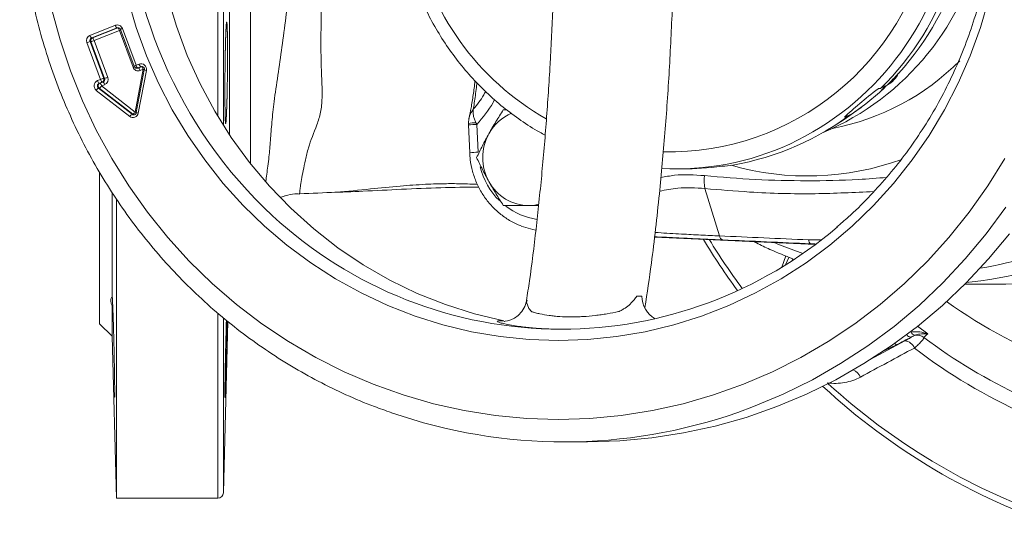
# Model space of a CAD drawing. Header units: millimetres. Extents: x -2 to 362, y 64 to 306.
# Tile 1 of 15: x -2 to 173, y 70 to 160. Entities that reach past the tile are written whole.
import ezdxf

# ---------------------------------------------------------------- set-up
doc = ezdxf.new("R2010")
doc.units = ezdxf.units.MM

msp = doc.modelspace()

# ---------------------------------------------------------------- linework, layer by layer
at = {"color": 8, "linetype": 'Continuous', "lineweight": 15}
for p, q in [((39.26, 169.77), (39.26, 134.39)), ((33.47, 142.79), (33.47, 167.14)), ((34.47, 167.3), (34.47, 141.17)), ((35.56, 139.49), (35.56, 167.78)), ((19.91, 151.59), (20.02, 151.62)), ((138.45, 120.83), (140.57, 120.83)), ((138.84, 120.13), (139.69, 120.04)), ((133.69, 116), (134.39, 117.96)), ((135.66, 117.43), (135.54, 117.15)), ((33.47, 74.93), (33.47, 107.69)), ((34.47, 106.87), (34.47, 75.91)), ((157.82, 105.49), (159.63, 104.13)), ((149.4, 99.59), (155.55, 102.87)), ((154.04, 102.2), (151.94, 101.19))]:
    msp.add_line(p, q, dxfattribs=at)
at = {"color": 7, "linetype": 'Continuous', "lineweight": 15}
for p, q in [((10.76, 157.16), (15.27, 158.95)), ((15.57, 158.49), (11.07, 156.7)), ((11.19, 156.7), (15.7, 158.49)), ((16.01, 158.02), (11.5, 156.23)), ((15.7, 158.49), (15.57, 158.49)), ((15.75, 158.52), (15.74, 158.52)), ((18.43, 151.49), (16.01, 158.02)), ((16.18, 158.21), (18.6, 151.67)), ((16.52, 158.38), (18.94, 151.84)), ((12.63, 149.34), (10.21, 155.87)), ((10.79, 156.05), (13.21, 149.52)), ((10.92, 156.05), (10.79, 156.05)), ((13.34, 149.52), (10.92, 156.05)), ((11.19, 156.7), (11.07, 156.7)), ((11.5, 156.23), (13.92, 149.69)), ((18.79, 143.54), (20.22, 151.13)), ((18.94, 151.84), (19.48, 152.06)), ((20.41, 151.03), (18.99, 143.44)), ((19.07, 151.34), (19.2, 151.34)), ((19.78, 151.59), (19.24, 151.38)), ((19.37, 151.38), (19.24, 151.38)), ((20.78, 150.93), (19.35, 143.34)), ((19.37, 151.38), (19.91, 151.59)), ((20.22, 151.13), (19.68, 150.91)), ((19.91, 151.59), (19.78, 151.59)), ((12.09, 149.12), (12.63, 149.34)), ((12.93, 148.87), (12.39, 148.66)), ((12.52, 148.66), (13.06, 148.87)), ((13.06, 148.87), (12.93, 148.87)), ((13.34, 149.52), (13.21, 149.52)), ((17.82, 142.74), (11.86, 147.39)), ((12.28, 147.79), (18.24, 143.14)), ((12.41, 147.79), (12.28, 147.79)), ((12.52, 148.66), (12.39, 148.66)), ((18.37, 143.14), (12.41, 147.79)), ((13.36, 148.4), (12.83, 148.19)), ((12.83, 148.19), (18.79, 143.54)), ((151.02, 147.03), (148.59, 144.97)), ((150.81, 147.7), (151.24, 147.7)), ((151.24, 147.7), (152.07, 148.22)), ((84.2, 143.94), (84.82, 143.94)), ((18.37, 143.14), (18.24, 143.14)), ((18.53, 143.04), (18.55, 143.04)), ((142.97, 141.09), (144.57, 142.11)), ((144.83, 142.64), (146.09, 143.16)), ((145.26, 142.64), (144.83, 142.64)), ((146.09, 143.16), (145.26, 142.64)), ((78.02, 141.26), (78.23, 136.32)), ((78.03, 141.45), (78.03, 141.26)), ((79.5, 141.34), (79.71, 136.4)), ((114.94, 133.43), (116.27, 133.43)), ((123.11, 133.9), (123.54, 133.9)), ((12.45, 105.93), (12.45, 132.77)), ((122.61, 121.52), (120.01, 129.95)), ((14.69, 110.66), (14.69, 129.22)), ((15.45, 74.93), (15.45, 128.07)), ((48.01, 129.04), (47.97, 128.95)), ((90.45, 126.94), (88.75, 126.94)), ((111.04, 121.28), (139.66, 120.02)), ((128.77, 120.5), (129.19, 120.28)), ((139.58, 120.13), (138.84, 120.13)), ((134.96, 117.72), (134.36, 116.4)), ((166.19, 112.93), (171.21, 112.93)), ((14.69, 103.69), (14.69, 109.13)), ((12.45, 105.93), (14.69, 103.69)), ((34.47, 75.91), (35.27, 106.34)), ((14.69, 103.69), (15.45, 74.93)), ((95.02, 84.93), (99.16, 84.93)), ((15.45, 74.93), (33.47, 74.93))]:
    msp.add_line(p, q, dxfattribs=at)
at = {"color": 8, "linetype": 'Continuous', "lineweight": 15, "flags": 128}
for points in [[(52.07, 174.93), (51.97, 168.51), (51.86, 160.61), (51.79, 155.18), (51.9, 149.97), (51.9, 149.97), (51.9, 149.97)], [(15.74, 158.52), (15.67, 158.51), (15.57, 158.49)], [(19.24, 151.38), (19.15, 151.35), (19.07, 151.34)], [(19.2, 151.34), (19.28, 151.35), (19.37, 151.38)], [(173.5, 126.64), (170.02, 121.92), (166.29, 117.44), (162.3, 113.18), (158.07, 109.18), (153.63, 105.45), (148.98, 101.99), (144.14, 98.83), (139.12, 95.97), (133.95, 93.42), (128.65, 91.19), (125.85, 90.17)], [(137.4, 118.4), (133.26, 119.95), (132.35, 120.34)], [(88.42, 110.12), (88.34, 109.73), (88.71, 108.61), (89.23, 108.07), (89.23, 108.07), (89.23, 108.07)]]:
    msp.add_lwpolyline(points, dxfattribs=at)
at = {"color": 7, "linetype": 'Continuous', "lineweight": 15, "flags": 128}
for points in [[(84.32, 106.42), (79.07, 107.68), (73.93, 109.32), (68.91, 111.32), (64.03, 113.68), (59.32, 116.38), (54.81, 119.42), (50.51, 122.77), (46.45, 126.43), (42.65, 130.37), (39.11, 134.57), (35.87, 139.02), (32.94, 143.69), (30.33, 148.57), (28.05, 153.61), (26.12, 158.82), (24.54, 164.14), (23.32, 169.57)], [(93.98, 102.93), (88.8, 103.11), (83.64, 103.64), (78.53, 104.51), (73.48, 105.73), (68.52, 107.29), (63.67, 109.18), (58.95, 111.39), (54.38, 113.92), (49.98, 116.75), (45.76, 119.88), (41.76, 123.28), (37.97, 126.95), (34.43, 130.87), (31.14, 135.02), (28.12, 139.38), (25.39, 143.93), (22.94, 148.67), (20.8, 153.55), (18.98, 158.58), (17.47, 163.71)], [(170.49, 163.71), (168.98, 158.58), (167.16, 153.55), (165.02, 148.67), (162.57, 143.93), (159.84, 139.38), (156.82, 135.02), (153.53, 130.87), (149.99, 126.95), (146.2, 123.28), (142.2, 119.88), (137.99, 116.75), (133.58, 113.92), (129.01, 111.39), (124.29, 109.18), (119.44, 107.29), (114.48, 105.73), (109.43, 104.51), (104.32, 103.64), (99.16, 103.11), (93.98, 102.93)], [(173.34, 135.27), (170.29, 130.4), (166.98, 125.73), (163.39, 121.27), (159.55, 117.05), (155.47, 113.08), (151.17, 109.36), (146.66, 105.93), (141.95, 102.78), (137.07, 99.93), (132.04, 97.39), (126.86, 95.17), (121.57, 93.28), (116.17, 91.72), (110.7, 90.51), (105.16, 89.63), (99.58, 89.11), (93.98, 88.93), (88.38, 89.11), (82.8, 89.63), (77.27, 90.51), (71.79, 91.72), (66.39, 93.28), (61.1, 95.17), (55.92, 97.39), (50.89, 99.93), (46.01, 102.78), (41.3, 105.93), (36.79, 109.36), (32.49, 113.08), (28.41, 117.05), (24.57, 121.27), (20.99, 125.73), (17.67, 130.4), (14.62, 135.27), (11.87, 140.32), (9.42, 145.53), (7.28, 150.89), (5.45, 156.37), (3.95, 161.96)], [(19.96, 151.63), (19.91, 151.62), (19.78, 151.59)], [(148.59, 144.97), (145.8, 142.92), (144.57, 142.11)], [(88.75, 126.94), (89.82, 127.01), (90.52, 127.14)], [(89.97, 122.56), (89.45, 122.67), (87.39, 123.29)], [(174.16, 121.92), (170.43, 117.44), (166.44, 113.18), (162.21, 109.18), (157.77, 105.45), (153.12, 101.99), (148.28, 98.83), (143.26, 95.97), (138.1, 93.42), (132.79, 91.19), (127.37, 89.29), (121.85, 87.73), (116.24, 86.51), (110.58, 85.64), (104.88, 85.11), (99.16, 84.93)], [(169.04, 113.55), (167.51, 113.36), (166.51, 113.25)], [(88.36, 110.13), (88.04, 108.98), (87.5, 108.07), (86.86, 107.38), (86.17, 106.89), (85.51, 106.59), (84.96, 106.43), (84.56, 106.36), (84.42, 106.35), (84.36, 106.34), (84.35, 106.34), (84.35, 106.34), (84.35, 106.34), (84.35, 106.34), (84.35, 106.34)]]:
    msp.add_lwpolyline(points, dxfattribs=at)
at = {"color": 8, "linetype": 'Continuous', "lineweight": 15}
for centre, radius, start, end in [((98.9, 184.93), 81.74, 132.0023, 227.0382), ((115.84, 184.37), 48.44, 191.2813, 240.2448), ((113.6, 183.68), 47.23, 268.8157, 349.2846), ((113.46, 184.17), 51.12, 295.0424, 349.5673), ((14.74, 161.24), 3.46, 291.417, 295.1906), ((16.83, 157.35), 1.08, 106.9221, 127.3173), ((17.19, 154.65), 3.39, 291.3954, 295.4116), ((19.26, 150.81), 1.08, 106.9221, 127.3173), ((18.94, 144.71), 6.54, 76.9167, 78.7406), ((20.93, 152.29), 1.36, 247.8232, 263.5583), ((17.53, 137.2), 6.46, 76.8338, 78.7485), ((18.53, 143.51), 0.472, 231.876, 269.9175), ((18.66, 143.51), 0.472, 231.876, 269.9175), ((19.5, 144.7), 1.37, 247.8429, 263.5454), ((79.22, 137.87), 3.78, 88.2111, 108.5552), ((80.12, 116.95), 24.4, 91.4382, 94.9208), ((80.32, 111.99), 24.42, 91.4391, 94.9194), ((138.21, 181.5), 49.32, 254.0805, 289.9149), ((92.37, 136.82), 12.65, 193.6627, 225.5164), ((91.89, 136.29), 11.94, 232.5024, 261.7969), ((222.89, 183.45), 119.74, 211.5233, 216.5206), ((158.28, 180.86), 65.94, 279.2986, 295.8052), ((159.81, 180.86), 67.94, 277.8115, 299.9887), ((129.49, 120.83), 0.625, 213.6172, 242.1417), ((213.57, 179.93), 86.42, 234.1636, 266.0661), ((156.65, 104.43), 0.884, 209.5239, 271.5946), ((154.24, 102.72), 0.549, 209.6537, 249.5845), ((145.31, 95.33), 2.61, 25.5102, 65.544), ((219.3, 179.81), 114.6, 227.5349, 250.5908)]:
    msp.add_arc(centre, radius, start, end, dxfattribs=at)
at = {"color": 7, "linetype": 'Continuous', "lineweight": 15}
for centre, radius, start, end in [((122.23, 184.21), 48.13, 292.9673, 348.8826), ((116.86, 184.53), 50.75, 317.7613, 344.0048), ((114.8, 184.41), 51.73, 314.7881, 341.485), ((15.62, 158.06), 0.957, 19.3648, 111.142), ((16.05, 159.13), 0.798, 192.5366, 233.3513), ((15.23, 157.85), 0.798, 12.5366, 53.3513), ((11.15, 156.23), 1.01, 112.6247, 200.8342), ((11.29, 153.4), 2.69, 100.6876, 113.6318), ((11.26, 156.23), 0.505, 112.6247, 200.8342), ((11.54, 157.34), 0.798, 192.5366, 233.3513), ((11.39, 156.23), 0.505, 112.6247, 200.8342), ((10.42, 158.7), 2.69, 280.6876, 293.6318), ((10.72, 156.06), 0.798, 12.5366, 53.3513), ((134.7, 182.94), 43.05, 280.7318, 315.2912), ((19.33, 151.8), 0.957, 199.3648, 291.142), ((19.07, 151.84), 0.5, 200.344, 270), ((19.72, 152.02), 0.798, 192.5366, 233.3513), ((18.9, 150.74), 0.798, 12.5366, 53.3513), ((19.82, 151.14), 0.978, 347.7539, 110.279), ((20.26, 152.23), 0.798, 192.5366, 233.3513), ((19.44, 150.95), 0.798, 12.5366, 53.3513), ((12.48, 148.19), 1.01, 112.7774, 231.7663), ((12.87, 149.29), 0.798, 192.5366, 233.3513), ((13.71, 146.87), 2.69, 100.6876, 113.6318), ((13.41, 149.51), 0.798, 192.5366, 233.3513), ((12.74, 149.34), 0.505, 292.6247, 20.8342), ((12.87, 149.34), 0.505, 292.6247, 20.8342), ((12.59, 148.23), 0.798, 12.5366, 53.3513), ((12.84, 152.16), 2.69, 280.6876, 293.6318), ((12.98, 149.34), 1.01, 292.6247, 20.8342), ((117.85, 183.74), 49.48, 314.3172, 317.6687), ((150.05, 152.65), 4.92, 298.883, 333.1029), ((12.76, 146.85), 1.05, 117.6047, 149.5035), ((12.59, 148.19), 0.507, 112.7774, 231.7663), ((12.72, 148.19), 0.507, 112.7774, 231.7663), ((11.92, 148.72), 1.05, 297.6047, 329.5035), ((12.05, 148.02), 0.798, 12.5366, 53.3513), ((118.03, 183.56), 49.23, 312.0801, 314.3163), ((17.88, 144.07), 1.05, 297.6047, 329.5035), ((18.4, 143.5), 0.959, 232.5326, 350.8137), ((18.73, 142.2), 1.05, 117.6047, 149.5035), ((88.89, 135.68), 8.29, 112.8459, 151.1019), ((116.72, 182.19), 48.77, 278.0312, 305.8059), ((89.29, 135.44), 8.75, 150.9571, 209.0429), ((114.93, 181.71), 48.27, 266.9275, 294.6976), ((127.95, 131.32), 8.05, 173.4661, 189.8315), ((88.8, 135.1), 8.17, 208.6553, 269.6098), ((94.67, 180.7), 75.76, 227.1948, 269.8671), ((94.3, 180.73), 75.8, 270.1528, 310.5365), ((223.46, 183.47), 121.12, 211.1082, 216.2796), ((123.5, 121.66), 0.897, 188.5819, 249.0719), ((139.29, 120.84), 0.837, 180.4344, 237.3083), ((171.21, 180.15), 67.22, 270.0011, 277.7722), ((113.33, 110.8), 4.51, 179.5488, 241.8376), ((157.46, 104.74), 0.863, 201.5752, 263.4736), ((157.68, 101.89), 2.02, 51.4392, 98.9587), ((216.86, 180.57), 96.43, 233.0858, 245.1792), ((155.42, 100.93), 1.94, 20.3552, 86.297), ((217.69, 180.44), 99.34, 232.5233, 245.7418), ((219.74, 179.7), 115.8, 227.1551, 251.7151), ((95.02, 178.44), 93.51, 250.8551, 289.2533), ((33.47, 75.93), 1, 270, 358.5)]:
    msp.add_arc(centre, radius, start, end, dxfattribs=at)
for major_axis, ratio, start_param, end_param in [((102.67, 50), 0.120361, 2.621294, 2.776791), ((133.48, 49.43), 0.108237, 3.425935, 3.560219)]:
    msp.add_ellipse((242.88, 184.93), major_axis=major_axis, ratio=ratio, start_param=start_param, end_param=end_param, dxfattribs=at)
for points, knots in [([(66.08, 280.33), (65.85, 280.27), (63.88, 279.68), (60.25, 278.29), (55.23, 276.15), (50.33, 273.68), (45.58, 270.95), (40.99, 267.94), (36.56, 264.67), (32.32, 261.15), (28.27, 257.39), (24.44, 253.4), (20.83, 249.19), (17.46, 244.78), (14.33, 240.18), (11.45, 235.4), (8.84, 230.47), (6.5, 225.39), (4.44, 220.18), (2.67, 214.86), (1.19, 209.45), (0, 203.96), (-0.88, 198.41), (-1.46, 192.81), (-1.74, 187.2), (-1.71, 181.57), (-1.37, 175.95), (-0.73, 170.37), (0.21, 164.82), (1.45, 159.35), (2.99, 153.95), (4.82, 148.65), (6.94, 143.47), (9.33, 138.41), (12, 133.51), (14.93, 128.76), (18.11, 124.2), (21.53, 119.82), (25.19, 115.66), (29.06, 111.71), (33.15, 107.99), (37.43, 104.52), (41.89, 101.3), (46.52, 98.35), (51.31, 95.66), (56.23, 93.28), (60.56, 91.43), (63.28, 90.5), (64.28, 90.16)], [0, 0, 0, 0, 0.002932, 0.025272, 0.047614, 0.069958, 0.092303, 0.114651, 0.137001, 0.159354, 0.181709, 0.204067, 0.226427, 0.248789, 0.271154, 0.293521, 0.315891, 0.338262, 0.360635, 0.38301, 0.405387, 0.427765, 0.450144, 0.472524, 0.494904, 0.517285, 0.539667, 0.562048, 0.58443, 0.606811, 0.629191, 0.65157, 0.673949, 0.696326, 0.718702, 0.741076, 0.763448, 0.785818, 0.808186, 0.830551, 0.852914, 0.875275, 0.897633, 0.919988, 0.942341, 0.964692, 0.98704, 1, 1, 1, 1]), ([(141.6, 248.3), (141.7, 248.23), (143.11, 247.17), (145.66, 244.89), (149.21, 241.47), (152.52, 237.79), (155.61, 233.91), (158.46, 229.84), (161.05, 225.59), (163.38, 221.18), (165.44, 216.62), (167.22, 211.94), (168.72, 207.16), (169.92, 202.29), (170.82, 197.35), (171.42, 192.36), (171.72, 187.34), (171.71, 182.31), (171.4, 177.29), (170.79, 172.3), (169.87, 167.37), (168.66, 162.5), (167.15, 157.72), (165.36, 153.05), (163.29, 148.5), (160.95, 144.1), (158.34, 139.85), (155.48, 135.79), (152.39, 131.92), (149.05, 128.27), (146.08, 125.33), (144.14, 123.7), (143.47, 123.13)], [0, 0, 0, 0, 0.002659, 0.037625, 0.072587, 0.107546, 0.142503, 0.177457, 0.212408, 0.247357, 0.282304, 0.317248, 0.352191, 0.387132, 0.422071, 0.45701, 0.491948, 0.526885, 0.561822, 0.596758, 0.631695, 0.666632, 0.701571, 0.73651, 0.77145, 0.806392, 0.841335, 0.876281, 0.911229, 0.946179, 0.981133, 1, 1, 1, 1]), ([(66.05, 174.93), (66.07, 174.86), (66.28, 173.46), (66.99, 170.78), (68.18, 166.94), (69.7, 163.21), (71.48, 159.61), (73.53, 156.17), (75.84, 152.91), (78.39, 149.84), (81.16, 146.99), (84.14, 144.37), (87.32, 142.02), (89.82, 140.38), (91.31, 139.61), (91.63, 139.45)], [0, 0, 0, 0, 0.004912, 0.093236, 0.181555, 0.269867, 0.35817, 0.446461, 0.534739, 0.623001, 0.711245, 0.799471, 0.887676, 0.975861, 1, 1, 1, 1]), ([(92.98, 161.74), (92.84, 158.5), (92.54, 151.88), (91.88, 142.05), (91.05, 132.25), (90.03, 122.73), (89.13, 115.31), (88.5, 111.21), (88.33, 110.06)], [0, 0, 0, 0, 0.178817, 0.366074, 0.553552, 0.740824, 0.927464, 1, 1, 1, 1]), ([(114.24, 162.16), (114.07, 158.4), (113.73, 150.88), (112.95, 139.8), (111.9, 128.34), (110.73, 117.91), (109.76, 111.39), (109.36, 108.78)], [0, 0, 0, 0, 0.200742, 0.4022, 0.603806, 0.84081, 1, 1, 1, 1]), ([(35.18, 157.28), (35.19, 156.44), (35.2, 155.98), (35.2, 155.25), (35.2, 155), (35.21, 154.48), (35.21, 154.21), (35.21, 153.39), (35.21, 152.83), (35.2, 151.67), (35.19, 151.08), (35.18, 149.9), (35.17, 149.32), (35.16, 148.45), (35.15, 148.16), (35.14, 147.6), (35.13, 147.04), (35.12, 146.51), (35.11, 145.99), (35.1, 145.74), (35.08, 145), (35.07, 144.55), (35.04, 143.92), (35.04, 143.73), (35.02, 143.35), (35.01, 143.17), (34.99, 142.68), (34.97, 142.41), (34.95, 142.07), (34.94, 141.97), (34.93, 141.79), (34.92, 141.72), (34.9, 141.55), (34.89, 141.49), (34.86, 141.49), (34.84, 141.55), (34.83, 141.72), (34.82, 141.79), (34.81, 141.96), (34.8, 142.06), (34.79, 142.4), (34.78, 142.68), (34.76, 143.33), (34.76, 143.71), (34.75, 144.54), (34.74, 144.99), (34.74, 145.73), (34.74, 145.99), (34.74, 146.51), (34.74, 147.04), (34.74, 147.59), (34.74, 148.15), (34.74, 148.44), (34.74, 149.31), (34.75, 149.9), (34.75, 150.78), (34.76, 151.07), (34.76, 151.66), (34.77, 151.96), (34.78, 152.82), (34.79, 153.38), (34.8, 154.2), (34.81, 154.47), (34.82, 154.99), (34.83, 155.24), (34.84, 155.98), (34.86, 156.43), (34.88, 157.27), (34.9, 157.64), (34.92, 158.13), (34.93, 158.29), (34.94, 158.56), (34.95, 158.69), (34.97, 159.03), (34.99, 159.2), (35.02, 159.43), (35.04, 159.49), (35.07, 159.49), (35.08, 159.44), (35.1, 159.26), (35.11, 159.19), (35.12, 159.02), (35.13, 158.92), (35.14, 158.59), (35.15, 158.31), (35.17, 157.65), (35.18, 157.28), (35.19, 156.44)], [-0.03125, -0.03125, 0, 0, 0.03125, 0.03125, 0.046875, 0.046875, 0.0625, 0.0625, 0.09375, 0.09375, 0.125, 0.125, 0.15625, 0.15625, 0.171875, 0.171875, 0.1875, 0.203125, 0.203125, 0.21875, 0.21875, 0.25, 0.25, 0.265625, 0.265625, 0.28125, 0.28125, 0.3125, 0.3125, 0.328125, 0.328125, 0.34375, 0.34375, 0.375, 0.375, 0.40625, 0.40625, 0.421875, 0.421875, 0.4375, 0.4375, 0.46875, 0.46875, 0.5, 0.5, 0.53125, 0.53125, 0.546875, 0.546875, 0.5625, 0.578125, 0.578125, 0.59375, 0.59375, 0.625, 0.625, 0.640625, 0.640625, 0.65625, 0.65625, 0.6875, 0.6875, 0.703125, 0.703125, 0.71875, 0.71875, 0.75, 0.75, 0.78125, 0.78125, 0.796875, 0.796875, 0.8125, 0.8125, 0.84375, 0.84375, 0.875, 0.875, 0.90625, 0.90625, 0.921875, 0.921875, 0.9375, 0.9375, 0.96875, 0.96875, 1, 1, 1.03125, 1.03125]), ([(15.74, 158.52), (15.79, 158.51), (15.9, 158.51), (16.04, 158.42), (16.14, 158.31), (16.17, 158.23), (16.18, 158.21)], [0, 0, 0, 0, 0.284278, 0.589935, 0.875656, 1, 1, 1, 1]), ([(19.96, 151.62), (20.01, 151.62), (20.11, 151.61), (20.25, 151.52), (20.37, 151.38), (20.43, 151.21), (20.42, 151.09), (20.41, 151.03)], [0, 0, 0, 0, 0.179995, 0.394226, 0.594483, 0.805091, 1, 1, 1, 1]), ([(79.17, 149.11), (79.17, 149.09), (79.09, 148.2), (78.86, 146.57), (78.51, 144.35), (78.24, 143.07), (78.12, 142.49)], [0, 0, 0, 0, 0.007805, 0.35021, 0.704886, 1, 1, 1, 1]), ([(152.07, 148.22), (151.98, 148.09), (151.86, 147.93), (151.62, 147.65), (151.52, 147.54), (151.3, 147.31), (151.18, 147.18), (151.02, 147.03)], [0, 0, 0, 0, 0.5, 0.5, 0.75, 0.75, 1, 1, 1, 1]), ([(79.34, 141.65), (79.23, 141.86), (79.14, 142.07), (78.99, 142.49), (78.93, 142.7), (78.86, 143.11), (78.83, 143.3), (78.83, 143.58), (78.83, 143.68), (78.84, 143.85), (78.85, 143.94), (78.87, 144.02)], [0, 0, 0, 0, 0.25, 0.25, 0.5, 0.5, 0.75, 0.75, 0.875, 0.875, 1, 1, 1, 1]), ([(81.64, 139.69), (81.84, 140.05), (82.04, 140.41), (82.46, 141.13), (82.67, 141.48), (83.32, 142.54), (83.76, 143.24), (84.2, 143.94)], [0, 0, 0, 0, 0.25, 0.25, 0.5, 0.5, 1, 1, 1, 1]), ([(148.59, 144.97), (148.33, 144.77), (148.09, 144.59), (147.65, 144.27), (147.44, 144.11), (146.83, 143.68), (146.45, 143.41), (146.09, 143.16)], [0, 0, 0, 0, 0.25, 0.25, 0.5, 0.5, 1, 1, 1, 1]), ([(18.99, 143.44), (18.98, 143.39), (18.95, 143.29), (18.84, 143.15), (18.7, 143.06), (18.6, 143.05), (18.55, 143.04)], [0, 0, 0, 0, 0.20993, 0.469801, 0.741931, 1, 1, 1, 1]), ([(78.13, 142.44), (78.11, 142.39), (78.02, 142.08), (78.03, 141.74), (78.03, 141.46)], [0, 0, 0, 0, 0.170595, 1, 1, 1, 1]), ([(79.34, 141.65), (79.36, 141.61), (79.38, 141.57), (79.41, 141.52), (79.44, 141.46), (79.47, 141.4), (79.5, 141.34)], [0, 0, 0, 0, 0.0001504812, 0.0001504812, 0.0001504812, 0.0003577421, 0.0003577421, 0.0003577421, 0.0003577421]), ([(79.46, 135.44), (79.79, 136.13), (80.13, 136.83), (80.85, 138.25), (81.23, 138.96), (81.64, 139.69)], [0, 0, 0, 0, 0.5, 0.5, 1, 1, 1, 1]), ([(78.23, 136.32), (78.25, 135.91), (78.33, 134.8), (78.69, 132.99), (79.4, 130.96), (80.39, 129.06), (81.65, 127.33), (83.13, 125.81), (84.83, 124.55), (86.26, 123.71), (87.15, 123.41), (87.37, 123.33)], [0, 0, 0, 0, 0.071037, 0.197642, 0.324327, 0.450983, 0.577579, 0.704088, 0.830489, 0.956767, 1, 1, 1, 1]), ([(81.64, 131.19), (81.43, 131.55), (81.24, 131.91), (80.85, 132.63), (80.67, 132.98), (80.13, 134.04), (79.79, 134.74), (79.46, 135.44)], [0, 0, 0, 0, 0.25, 0.25, 0.5, 0.5, 1, 1, 1, 1]), ([(48.01, 129.03), (50.17, 129.1), (54.37, 129.23), (60.3, 129.84), (65.59, 130.38), (70.09, 130.71), (73.81, 130.83), (76.57, 130.81), (78.44, 130.74), (79.3, 130.7), (79.6, 130.69)], [0, 0, 0, 0, 0.208321, 0.40469, 0.57426, 0.716414, 0.831925, 0.921572, 0.972669, 1, 1, 1, 1]), ([(53.33, 129.27), (53.39, 129.27), (55.41, 129.29), (59.69, 129.5), (66.23, 129.81), (73.05, 130.14), (77.6, 130.19), (79.85, 130.21)], [0, 0, 0, 0, 0.006583, 0.216404, 0.473621, 0.739809, 1, 1, 1, 1]), ([(84.2, 126.94), (83.75, 127.63), (83.31, 128.33), (82.46, 129.75), (82.04, 130.46), (81.64, 131.19)], [0, 0, 0, 0, 0.5, 0.5, 1, 1, 1, 1]), ([(44.7, 128.42), (44.84, 128.47), (45.12, 128.57), (45.32, 128.61), (45.42, 128.63)], [0, 0, 0, 0, 0.502934, 1, 1, 1, 1]), ([(45.41, 128.64), (45.58, 128.69), (46.27, 128.91), (47.15, 129.02), (47.84, 128.98), (47.98, 128.97)], [0, 0, 0, 0, 0.1979115, 0.8420435, 1, 1, 1, 1]), ([(88.75, 126.94), (88.34, 126.94), (87.95, 126.94), (87.16, 126.94), (86.77, 126.94), (85.64, 126.94), (84.91, 126.94), (84.2, 126.94)], [0, 0, 0, 0, 0.25, 0.25, 0.5, 0.5, 1, 1, 1, 1]), ([(123.18, 120.82), (122.01, 120.87), (119.64, 120.97), (115.72, 121.16), (112.81, 121.29), (111.21, 121.38), (111.05, 121.38)], [0, 0, 0, 0, 0.297581, 0.601054, 0.959987, 1, 1, 1, 1]), ([(122.61, 121.52), (125.21, 121.41), (127.84, 121.3), (133.12, 121.06), (135.78, 120.95), (138.45, 120.83)], [0, 0, 0, 0, 0.5, 0.5, 1, 1, 1, 1]), ([(129.19, 120.28), (129.98, 119.89), (132.1, 118.85), (134.29, 117.98), (135.66, 117.43)], [0, 0, 0, 0, 0.373801, 1, 1, 1, 1]), ([(14.69, 110.66), (14.53, 110.54), (14.45, 110.36), (14.45, 109.97), (14.47, 109.82), (14.55, 109.5), (14.61, 109.32), (14.69, 109.13)], [0, 0, 0, 0, 0.5, 0.5, 0.75, 0.75, 1, 1, 1, 1]), ([(15.14, 92.91), (15.15, 92.89), (15.16, 92.82), (15.16, 93.8), (15.14, 95.68), (15.1, 98.31), (15.04, 101.31), (14.96, 104.37), (14.88, 107.14), (14.8, 109.28), (14.74, 110.6), (14.72, 110.67), (14.71, 110.71)], [0, 0, 0, 0, 0.054003, 0.161345, 0.268674, 0.376009, 0.483367, 0.590755, 0.698172, 0.805604, 0.913026, 1, 1, 1, 1]), ([(104.68, 108.07), (104.69, 108.07), (104.7, 108.07), (104.71, 108.08), (104.73, 108.09), (104.78, 108.11), (104.82, 108.13), (104.89, 108.17), (104.95, 108.2), (105.1, 108.27), (105.2, 108.33), (105.48, 108.49), (105.66, 108.6), (106.17, 108.95), (106.48, 109.19), (107.01, 109.67), (107.24, 109.91), (107.54, 110.27), (107.63, 110.39), (107.79, 110.62), (107.86, 110.73), (107.92, 110.84)], [0, 0, 0, 0, 0.003906, 0.003906, 0.007812, 0.015625, 0.03125, 0.03125, 0.0625, 0.0625, 0.125, 0.125, 0.25, 0.25, 0.5, 0.5, 0.75, 0.75, 0.875, 0.875, 1, 1, 1, 1]), ([(107.92, 110.84), (107.92, 110.84), (107.92, 110.84), (107.92, 110.84), (108.11, 110.84), (108.3, 110.84), (108.48, 110.84), (108.59, 110.84), (108.71, 110.84), (108.82, 110.84)], [-0.000000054, -0.000000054, -0.000000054, -0.000000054, 0, 0, 0, 0.002168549, 0.002168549, 0.002168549, 0.003457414, 0.003457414, 0.003457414, 0.003457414]), ([(89.23, 108.07), (89.23, 108.06), (89.24, 108.06), (89.24, 108.06), (89.25, 108.06), (89.28, 108.05), (89.33, 108.04), (89.43, 108.01), (89.63, 107.95), (89.81, 107.9), (90.18, 107.8), (90.43, 107.74), (91.21, 107.57), (91.77, 107.47), (92.65, 107.35), (92.95, 107.31), (93.58, 107.25), (93.9, 107.22), (94.88, 107.16), (95.56, 107.14), (96.59, 107.13), (96.94, 107.14), (97.65, 107.16), (98.01, 107.18), (99.09, 107.24), (99.81, 107.3), (100.89, 107.43), (101.24, 107.47), (101.95, 107.57), (102.3, 107.63), (103.34, 107.8), (104.02, 107.93), (104.68, 108.07)], [0, 0, 0, 0, 0.000977, 0.000977, 0.001953, 0.003906, 0.007812, 0.015625, 0.03125, 0.0625, 0.0625, 0.125, 0.125, 0.25, 0.25, 0.3125, 0.3125, 0.375, 0.375, 0.5, 0.5, 0.5625, 0.5625, 0.625, 0.625, 0.75, 0.75, 0.8125, 0.8125, 0.875, 0.875, 1, 1, 1, 1]), ([(35.16, 106.43), (35.15, 106.19), (35.13, 105.14), (35.08, 102.77), (35, 99.73), (34.92, 96.88), (34.85, 94.59), (34.79, 93.11), (34.75, 92.61), (34.73, 93.15), (34.74, 94.66), (34.77, 96.96), (34.83, 99.83), (34.9, 102.87), (34.96, 105.25), (34.99, 106.3), (35, 106.56)], [0, 0, 0, 0, 0.024059, 0.103253, 0.182468, 0.261705, 0.340947, 0.420176, 0.499383, 0.578567, 0.657737, 0.736904, 0.816082, 0.895281, 0.974503, 1, 1, 1, 1]), ([(94.61, 104.94), (93.72, 104.96), (91.9, 104.99), (89.36, 105.17), (87.26, 105.41), (85.62, 105.67), (84.75, 105.83), (84.47, 105.9), (84.46, 105.9)], [0, 0, 0, 0, 0.218485, 0.450162, 0.687238, 0.841083, 0.998147, 1, 1, 1, 1]), ([(156.68, 103.55), (156.28, 103.33), (155.86, 103.11), (154.99, 102.66), (154.53, 102.43), (154.04, 102.2)], [0, 0, 0, 0, 0.5, 0.5, 1, 1, 1, 1]), ([(155.55, 102.87), (155.8, 103), (156.02, 103.13), (156.4, 103.36), (156.56, 103.46), (156.68, 103.55)], [0, 0, 0, 0, 0.5, 0.5, 1, 1, 1, 1]), ([(156.66, 104.43), (156.92, 104.48), (157.18, 104.5), (157.69, 104.51), (157.94, 104.49), (158.69, 104.4), (159.17, 104.28), (159.63, 104.13)], [0, 0, 0, 0, 0.25, 0.25, 0.5, 0.5, 1, 1, 1, 1]), ([(158.94, 103.47), (158.93, 103.4), (158.89, 103.3), (158.73, 103.05), (158.61, 102.91), (158.39, 102.67), (158.31, 102.58), (158.14, 102.4), (158.04, 102.31), (157.73, 102.02), (157.5, 101.82), (157.25, 101.61)], [0, 0, 0, 0, 0.25, 0.25, 0.5, 0.5, 0.625, 0.625, 0.75, 0.75, 1, 1, 1, 1]), ([(157.36, 103.89), (157.56, 103.96), (157.75, 104.01), (158.14, 104.09), (158.33, 104.11), (158.89, 104.16), (159.26, 104.15), (159.63, 104.13)], [0, 0, 0, 0, 0.25, 0.25, 0.5, 0.5, 1, 1, 1, 1]), ([(147.66, 96.45), (146.78, 95.98), (145.84, 95.65), (144.35, 95.38), (143.84, 95.33), (142.81, 95.31), (142.29, 95.34), (141.77, 95.41)], [0, 0, 0, 0, 0.5, 0.5, 0.75, 0.75, 1, 1, 1, 1])]:
    msp.add_open_spline(points, degree=3, knots=knots, dxfattribs=at)
at = {"color": 8, "linetype": 'Continuous', "lineweight": 15}
for points, knots in [([(42, 131.23), (42.06, 131.64), (42.22, 132.84), (42.56, 135.34), (42.84, 138.45), (43.05, 141.69), (43.47, 145.53), (44.15, 150.02), (44.87, 155.04), (45.67, 161.1), (46.46, 167.74), (46.83, 172.71), (47, 174.93)], [0, 0, 0, 0, 0.054182, 0.161192, 0.249497, 0.337896, 0.425875, 0.528234, 0.63093, 0.733395, 0.881091, 1, 1, 1, 1]), ([(51.9, 149.97), (51.9, 149.97), (51.99, 148.62), (52.06, 146.33), (51.82, 143.43), (50.82, 140.5), (49.63, 137.69), (49.04, 134.98), (48.62, 133.07), (48.33, 131.48), (48.14, 130.26), (48.05, 129.47), (48.03, 129.08), (48.01, 129.04), (48.01, 129.04)], [0, 0, 0, 0, 0.000001, 0.106851, 0.184843, 0.262658, 0.424177, 0.518872, 0.613555, 0.711227, 0.808893, 0.898991, 0.989092, 1, 1, 1, 1]), ([(79.5, 148.78), (79.48, 148.6), (79.37, 147.4), (79.17, 145.91), (78.96, 144.56), (78.88, 144.09), (78.87, 144.02)], [0, 0, 0, 0, 0.098905, 0.672062, 0.950859, 1, 1, 1, 1]), ([(78.87, 144.02), (79.54, 144.84), (80.35, 145.84), (80.94, 146.99), (81.04, 147.19)], [0, 0, 0, 0, 0.824011, 1, 1, 1, 1]), ([(82.64, 145.76), (82.56, 145.59), (81.74, 143.97), (80.56, 142.58), (79.5, 141.34)], [0, 0, 0, 0, 0.10513, 1, 1, 1, 1]), ([(78.87, 144.02), (78.87, 144.02), (78.86, 144.01), (78.86, 144), (78.85, 144), (78.84, 143.98), (78.82, 143.96), (78.8, 143.93), (78.76, 143.88), (78.71, 143.81), (78.63, 143.69), (78.51, 143.49), (78.33, 143.15), (78.21, 142.79), (78.12, 142.52), (78.12, 142.45), (78.12, 142.45)], [0, 0, 0, 0, 0.00617, 0.010715, 0.016442, 0.025228, 0.038714, 0.059416, 0.091225, 0.140199, 0.21597, 0.334638, 0.526517, 0.868636, 0.994775, 1, 1, 1, 1]), ([(112.19, 131.9), (113, 132.05), (115.56, 132.55), (118.16, 132.36), (119.95, 132.24)], [0, 0, 0, 0, 0.315004, 1, 1, 1, 1]), ([(119.95, 132.24), (122.97, 131.98), (129.02, 131.46), (138.16, 131.28), (145.93, 131.41), (150.66, 131.79), (152.33, 131.93)], [0, 0, 0, 0, 0.280811, 0.561622, 0.845028, 1, 1, 1, 1]), ([(120.01, 129.95), (118.4, 130.05), (115.7, 130.23), (113.05, 129.69), (111.97, 129.47)], [0, 0, 0, 0, 0.594437, 1, 1, 1, 1]), ([(150.05, 129.42), (146.57, 129.25), (139.21, 128.89), (129.18, 129.16), (122.66, 129.72), (120.01, 129.95)], [0, 0, 0, 0, 0.3475935, 0.7346488, 1, 1, 1, 1]), ([(111.14, 122.15), (111.33, 122.14), (112.88, 122.03), (115.64, 121.87), (119.31, 121.67), (121.51, 121.57), (122.61, 121.52)], [0, 0, 0, 0, 0.05161, 0.409714, 0.704887, 1, 1, 1, 1]), ([(84.46, 105.9), (84.18, 105.97), (83.59, 106.11), (83.01, 106.32), (83.18, 106.45), (83.92, 106.43), (84.32, 106.42)], [0, 0, 0, 0, 0.168329, 0.345114, 0.652512, 1, 1, 1, 1])]:
    msp.add_open_spline(points, degree=3, knots=knots, dxfattribs=at)
at = {"color": 7, "linetype": 'Continuous', "lineweight": 15}
for points in [[(138.84, 120.13), (133.54, 120.37), (128.32, 120.6), (123.18, 120.82)], [(157.36, 103.89), (157.13, 103.81), (156.91, 103.69), (156.68, 103.55)], [(159.63, 104.13), (159.27, 103.86), (159.04, 103.64), (158.94, 103.47)], [(157.25, 101.61), (154.04, 99.89), (150.85, 98.17), (147.66, 96.45)]]:
    msp.add_open_spline(points, degree=3, dxfattribs=at)

doc.saveas('drawing.dxf')
